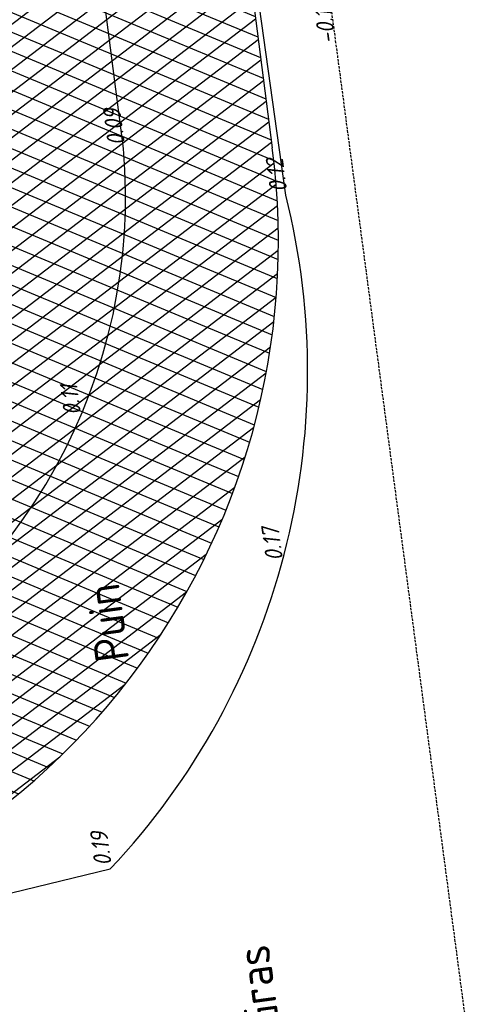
# Model space of a CAD drawing. Extents: x 117893332 to 118394757, y 454959407 to 455669244.
# Tile 183 of 256: x 118304897 to 118314525, y 455203035 to 455223576. Entities that reach past the tile are written whole.
import ezdxf

# ---------------------------------------------------------------- set-up
doc = ezdxf.new("R2010")
doc.units = 0
doc.header["$LTSCALE"] = 200
doc.linetypes.add('HIDDEN', pattern=[0.375, 0.25, -0.125])
for name, color, linetype in [('ZU_B_-_MB0090--MAAIVELD_DUN~-_001--', 1, 'CONTINUOUS'), ('ZU_B_-_XX------extern-TEK-T19', 231, 'CONTINUOUS'), ('ZU_B_-_XX------extern-TER-D02S', 231, 'HIDDEN'), ('ZU_B_A_EV02----_kant rijbaan ov betonstraatstenen~-_-----', 253, 'CONTINUOUS'), ('ZU_N_A_EV01----_kant verharding gv asfalt~k_-----', 253, 'CONTINUOUS'), ('ZU_N_A_HV01----_arcering verharding gv asfalt~v_-----', 253, 'CONTINUOUS')]:
    doc.layers.add(name, color=color, linetype=linetype)
doc.styles.add('ISO', font='ISO')

msp = doc.modelspace()

# ---------------------------------------------------------------- hatches: boundary and pattern name
at = {"layer": 'ZU_N_A_HV01----_arcering verharding gv asfalt~v_-----'}
h = msp.add_hatch(dxfattribs=at)
h.set_pattern_fill('ASFALT', color=256, scale=3000)
h.set_pattern_definition([(157.4163, (118248804.68, 455213277.6), (-144.0122, -346.2448), []), (217.4163, (118248804.68, 455213277.6), (227.85075, -297.8406), [])])
h.paths.add_polyline_path([(118286728.7, 455340429.6), (118286966.4, 455339123.3, -0.4313904), (118274030.1, 455321548.7), (118274482.1, 455318075.8), (118274546.5, 455317581.7), (118274546.5, 455317581.7), (118277364.9, 455317948, -0.4142061), (118294175.3, 455305009.6), (118304541.2, 455225373.4, -0.3338745), (118295663.5, 455209688.1), (118297198.7, 455209887.9), (118297218.1, 455209739.2), (118295129.5, 455209467.3, -0.060905), (118291602.9, 455208562.7), (118292268.9, 455203445.9), (118297227.1, 455204091.3, 0.4142136), (118310165.5, 455220902), (118294476.8, 455341429.1, 0.0067353), (118294419.3, 455341829.1)])

# ---------------------------------------------------------------- linework, layer by layer
at = {"layer": 'ZU_B_-_XX------extern-TER-D02S'}
msp.add_lwpolyline([(118314393.6, 455200233.7), (118303279.4, 455199453.7), (118314524.7, 455200252.4), (118311494, 455223095.1), (118309027.3, 455241042.4), (118305509.9, 455266252.9), (118302302.5, 455289411.2), (118299925.8, 455306249.8), (118299508.4, 455310514.7), (118292165, 455358193.4), (118285759.8, 455399632.7), (118283350.2, 455415729.7), (118288518.4, 455416502.3)], dxfattribs=at)
at = {"layer": 'ZU_B_A_EV02----_kant rijbaan ov betonstraatstenen~-_-----'}
for points in [[(118310447.4, 455219914.3), (118307514.6, 455240906.5), (118303864.2, 455265851.7), (118300451.8, 455289159.2), (118298015.5, 455308804.9)], [(118307063.7, 455220887), (118304502.9, 455240707.8), (118300748.5, 455265303.2), (118297425.1, 455288367.4), (118293757.2, 455308173.5)], [(118301404.4, 455204553.9), (118306786.4, 455205858.4)]]:
    msp.add_lwpolyline(points, dxfattribs=at)
for centre, radius, start, end in [((118295429, 455219891.7), 11677.2, 297.30503, 4.88961), ((118295764.9, 455216233.8), 15136.8, 316.72944, 14.07232)]:
    msp.add_arc(centre, radius, start, end, dxfattribs=at)
at = {"layer": 'ZU_N_A_EV01----_kant verharding gv asfalt~k_-----'}
msp.add_line((118294476.8, 455341429.1), (118310165.5, 455220902), dxfattribs=at)
msp.add_arc((118295290.9, 455218965.8), 15000, 277.41631, 7.41631, dxfattribs=at)

# ---------------------------------------------------------------- texts
at = {"layer": 'ZU_B_-_MB0090--MAAIVELD_DUN~-_001--', "style": 'ISO', "oblique": 13.5}
for s, p in [('-0.10', (118311494, 455223095.1)), ('0.09', (118307094.5, 455220974)), ('0.12', (118310478.2, 455220001.2)), ('0.11', (118306179.3, 455215347.3)), ('0.17', (118310391, 455212308.4)), ('0.19', (118306817.1, 455205945.3))]:
    msp.add_text(s, height=360, rotation=97.69665, dxfattribs=at).set_placement(p)
at = {"layer": 'ZU_B_-_XX------extern-TEK-T19', "style": 'ISO'}
for s, p in [('Puin', (118307183.4, 455210233.3)), ('Gras', (118310328.5, 455202539))]:
    msp.add_text(s, height=700, rotation=97.69665, dxfattribs=at).set_placement(p)

doc.saveas('drawing.dxf')
